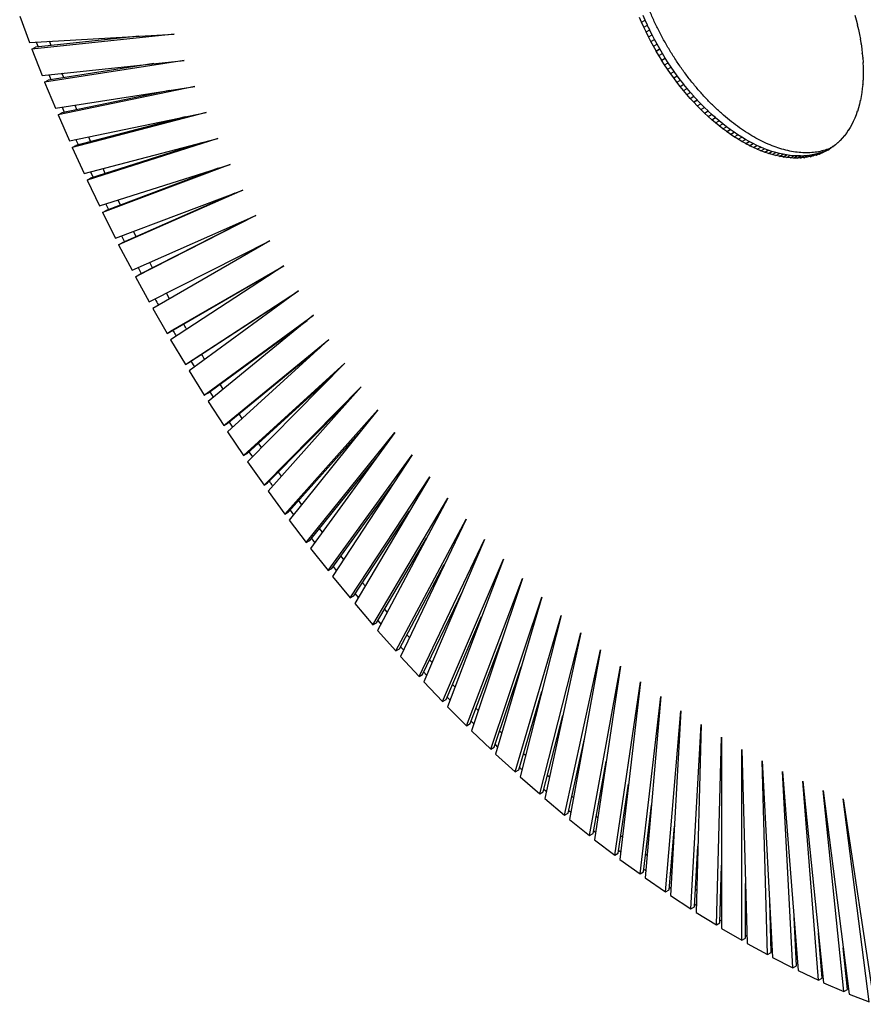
# Paper-space layout '_Isométrica' of a CAD drawing. Header units: millimetres. Extents: x -323 to 321, y -415 to 413.
# Tile 1 of 3: x -287 to 45, y -396 to -9. Entities that reach past the tile are written whole.
import ezdxf

# ---------------------------------------------------------------- set-up
doc = ezdxf.new("R2010")
doc.units = ezdxf.units.MM

psp = doc.layouts.new('_Isométrica')

# ---------------------------------------------------------------- linework, layer by layer
at = {"color": 7, "linetype": 'Continuous', "lineweight": 25}
for p, q in [((-287.34, -7.64), (-283.48, -17.97)), ((-41.24, -9.21), (-42.08, -7.3)), ((41.2, -7.17), (41.75, -9.1)), ((-42.66, -10.03), (-43.5, -8.11)), ((-42.68, -10.03), (-42.66, -10.03)), ((-41.8, -11.94), (-42.68, -10.03)), ((-42.66, -10.03), (-41.24, -9.21)), ((-41.8, -11.94), (-40.38, -11.13)), ((-40.38, -11.13), (-41.26, -9.22)), ((-39.48, -13.03), (-40.4, -11.14)), ((41.73, -9.09), (41.74, -9.08)), ((41.73, -9.09), (42.23, -11.01)), ((41.75, -9.1), (41.73, -9.09)), ((42.21, -11.01), (42.23, -11)), ((42.21, -11.01), (42.68, -12.93)), ((42.23, -11.01), (42.21, -11.01)), ((-283.48, -17.97), (-226.54, -14.69)), ((-226.54, -14.69), (-282.58, -20.61)), ((-240.41, -15.49), (-281.16, -19.79)), ((-41.82, -11.95), (-41.8, -11.94)), ((-40.9, -13.85), (-41.82, -11.95)), ((-40.91, -13.85), (-40.9, -13.85)), ((-39.96, -15.74), (-40.91, -13.85)), ((-40.9, -13.85), (-39.48, -13.03)), ((-39.96, -15.74), (-38.54, -14.92)), ((-38.54, -14.92), (-39.5, -13.04)), ((-37.57, -16.8), (-38.56, -14.93)), ((42.65, -12.92), (42.67, -12.91)), ((42.65, -12.92), (43.07, -14.82)), ((42.68, -12.93), (42.65, -12.92)), ((43.05, -14.82), (43.07, -14.81)), ((43.05, -14.82), (43.42, -16.71)), ((43.07, -14.82), (43.05, -14.82)), ((-280.82, -17.81), (-280.12, -19.68)), ((-274.98, -19.14), (-275.59, -17.51)), ((-39.98, -15.75), (-39.96, -15.74)), ((-38.98, -17.62), (-39.98, -15.75)), ((-39, -17.63), (-38.98, -17.62)), ((-37.98, -19.48), (-39, -17.63)), ((-38.98, -17.62), (-37.57, -16.8)), ((-37.98, -19.48), (-36.56, -18.66)), ((-36.56, -18.66), (-37.59, -16.81)), ((-35.52, -20.51), (-36.58, -18.67)), ((43.4, -16.7), (43.42, -16.69)), ((43.4, -16.7), (43.73, -18.58)), ((43.42, -16.71), (43.4, -16.7)), ((43.7, -18.57), (43.72, -18.56)), ((43.7, -18.57), (43.98, -20.44)), ((43.73, -18.58), (43.7, -18.57)), ((-282.58, -20.61), (-281.16, -19.79)), ((-282.58, -20.61), (-278.5, -30.92)), ((-37.99, -19.49), (-37.98, -19.48)), ((-36.93, -21.33), (-37.99, -19.49)), ((-36.95, -21.34), (-35.53, -20.52)), ((-36.95, -21.34), (-36.93, -21.33)), ((-35.86, -23.15), (-36.95, -21.34)), ((-36.93, -21.33), (-35.52, -20.51)), ((-35.87, -23.16), (-34.46, -22.35)), ((-35.87, -23.16), (-35.86, -23.15)), ((-34.75, -24.96), (-35.87, -23.16)), ((-35.86, -23.15), (-34.44, -22.34)), ((-35.53, -20.52), (-35.52, -20.51)), ((-34.44, -22.34), (-35.53, -20.52)), ((-34.46, -22.35), (-34.44, -22.34)), ((-33.33, -24.14), (-34.46, -22.35)), ((43.96, -20.43), (43.98, -20.42)), ((43.96, -20.43), (44.19, -22.28)), ((43.98, -20.44), (43.96, -20.43)), ((44.17, -22.27), (44.19, -22.25)), ((44.17, -22.27), (44.36, -24.09)), ((44.19, -22.28), (44.17, -22.27)), ((-278.5, -30.92), (-222.57, -25.01)), ((-222.57, -25.01), (-277.54, -33.56)), ((-234.52, -26.27), (-276.13, -32.75)), ((-34.76, -24.97), (-33.35, -24.15)), ((-34.76, -24.97), (-34.75, -24.96)), ((-33.61, -26.74), (-34.76, -24.97)), ((-34.75, -24.96), (-33.33, -24.14)), ((-33.62, -26.75), (-32.21, -25.94)), ((-33.62, -26.75), (-33.61, -26.74)), ((-32.44, -28.5), (-33.62, -26.75)), ((-33.61, -26.74), (-32.19, -25.93)), ((-33.35, -24.15), (-33.33, -24.14)), ((-32.19, -25.93), (-33.35, -24.15)), ((-32.21, -25.94), (-32.19, -25.93)), ((-31.02, -27.68), (-32.21, -25.94)), ((44.34, -24.08), (44.36, -24.07)), ((44.34, -24.08), (44.48, -25.89)), ((44.36, -24.09), (44.34, -24.08)), ((44.45, -25.88), (44.48, -25.86)), ((44.45, -25.88), (44.55, -27.66)), ((44.48, -25.89), (44.45, -25.88)), ((-275.87, -30.64), (-275.1, -32.59)), ((-270.03, -31.8), (-270.71, -30.1)), ((-32.45, -28.51), (-31.04, -27.7)), ((-32.45, -28.51), (-32.44, -28.5)), ((-31.24, -30.23), (-32.45, -28.51)), ((-32.44, -28.5), (-31.02, -27.68)), ((-31.25, -30.25), (-29.84, -29.43)), ((-31.25, -30.25), (-31.24, -30.23)), ((-30.01, -31.94), (-31.25, -30.25)), ((-31.24, -30.23), (-29.82, -29.41)), ((-31.04, -27.7), (-31.02, -27.68)), ((-29.82, -29.41), (-31.04, -27.7)), ((-29.84, -29.43), (-29.82, -29.41)), ((-28.6, -31.12), (-29.84, -29.43)), ((44.52, -27.65), (44.55, -27.63)), ((44.52, -27.65), (44.57, -29.4)), ((44.55, -27.66), (44.52, -27.65)), ((44.55, -29.39), (44.57, -29.38)), ((44.55, -29.39), (44.55, -31.12)), ((44.57, -29.4), (44.55, -29.39)), ((-277.54, -33.56), (-276.13, -32.75)), ((-277.54, -33.56), (-273.25, -43.85)), ((-30.02, -31.95), (-28.61, -31.13)), ((-30.02, -31.95), (-30.01, -31.94)), ((-28.76, -33.61), (-30.02, -31.95)), ((-30.01, -31.94), (-28.6, -31.12)), ((-28.77, -33.62), (-27.36, -32.81)), ((-28.77, -33.62), (-28.76, -33.61)), ((-27.48, -35.25), (-28.77, -33.62)), ((-28.76, -33.61), (-27.34, -32.79)), ((-28.61, -31.13), (-28.6, -31.12)), ((-27.34, -32.79), (-28.61, -31.13)), ((-27.49, -35.27), (-26.08, -34.45)), ((-27.48, -35.25), (-26.06, -34.44)), ((-27.36, -32.81), (-27.34, -32.79)), ((-26.06, -34.44), (-27.36, -32.81)), ((-26.08, -34.45), (-26.06, -34.44)), ((-24.76, -36.05), (-26.08, -34.45)), ((44.34, -34.46), (44.19, -36.1)), ((44.34, -34.46), (44.36, -34.44)), ((44.36, -34.47), (44.34, -34.46)), ((44.45, -32.8), (44.36, -34.47)), ((44.45, -32.8), (44.48, -32.78)), ((44.48, -32.81), (44.45, -32.8)), ((44.52, -31.11), (44.48, -32.81)), ((44.52, -31.11), (44.55, -31.09)), ((44.55, -31.12), (44.52, -31.11)), ((-273.25, -43.85), (-218.39, -35.31)), ((-218.39, -35.31), (-272.24, -46.48)), ((-228.45, -36.88), (-270.82, -45.67)), ((-27.49, -35.27), (-27.48, -35.25)), ((-26.18, -36.86), (-27.49, -35.27)), ((-26.19, -36.88), (-24.77, -36.06)), ((-26.19, -36.88), (-26.18, -36.86)), ((-24.85, -38.44), (-26.19, -36.88)), ((-26.18, -36.86), (-24.76, -36.05)), ((-24.86, -38.46), (-23.45, -37.64)), ((-24.86, -38.46), (-24.85, -38.44)), ((-23.5, -39.98), (-24.86, -38.46)), ((-24.85, -38.44), (-23.44, -37.62)), ((-24.77, -36.06), (-24.76, -36.05)), ((-23.44, -37.62), (-24.77, -36.06)), ((-23.45, -37.64), (-23.44, -37.62)), ((-22.09, -39.16), (-23.45, -37.64)), ((43.96, -37.67), (43.73, -39.25)), ((43.96, -37.67), (43.99, -37.66)), ((43.98, -37.69), (43.96, -37.67)), ((44.17, -36.08), (43.98, -37.69)), ((44.17, -36.08), (44.2, -36.07)), ((44.19, -36.1), (44.17, -36.08)), ((-23.51, -39.99), (-22.1, -39.18)), ((-23.51, -39.99), (-23.5, -39.98)), ((-22.14, -41.48), (-23.51, -39.99)), ((-23.5, -39.98), (-22.09, -39.16)), ((-20.73, -40.68), (-22.15, -41.5)), ((-22.15, -41.5), (-22.14, -41.48)), ((-20.75, -42.94), (-22.15, -41.5)), ((-22.14, -41.48), (-20.72, -40.66)), ((-22.1, -39.18), (-22.09, -39.16)), ((-20.72, -40.66), (-22.1, -39.18)), ((-20.76, -42.96), (-19.35, -42.14)), ((-20.75, -42.94), (-19.34, -42.12)), ((-20.73, -40.68), (-20.72, -40.66)), ((-19.34, -42.12), (-20.73, -40.68)), ((-19.35, -42.14), (-19.34, -42.12)), ((-17.94, -43.55), (-19.35, -42.14)), ((43.05, -42.23), (42.68, -43.69)), ((43.05, -42.23), (43.08, -42.21)), ((43.07, -42.25), (43.05, -42.23)), ((43.4, -40.75), (43.07, -42.25)), ((43.4, -40.75), (43.43, -40.73)), ((43.42, -40.77), (43.4, -40.75)), ((43.7, -39.23), (43.42, -40.77)), ((43.7, -39.23), (43.73, -39.21)), ((43.73, -39.25), (43.7, -39.23)), ((-272.24, -46.48), (-270.82, -45.67)), ((-272.24, -46.48), (-267.74, -56.73)), ((-270.66, -43.44), (-269.83, -45.46)), ((-267.74, -56.73), (-213.99, -45.58)), ((-213.99, -45.58), (-266.66, -59.36)), ((-264.83, -44.43), (-265.57, -42.65)), ((-20.76, -42.96), (-20.75, -42.94)), ((-19.35, -44.36), (-20.76, -42.96)), ((-19.36, -44.38), (-17.94, -43.57)), ((-19.36, -44.38), (-19.35, -44.36)), ((-17.93, -45.74), (-19.36, -44.38)), ((-19.35, -44.36), (-17.94, -43.55)), ((-17.94, -43.57), (-17.94, -43.55)), ((-16.52, -44.92), (-17.94, -43.57)), ((-17.94, -45.76), (-16.52, -44.95)), ((-17.94, -45.76), (-17.93, -45.74)), ((-16.5, -47.08), (-17.94, -45.76)), ((-17.93, -45.74), (-16.52, -44.92)), ((-16.52, -44.95), (-16.52, -44.92)), ((-15.08, -46.26), (-16.52, -44.95)), ((-16.5, -47.08), (-15.08, -46.26)), ((-16.5, -47.1), (-15.09, -46.28)), ((-15.09, -46.28), (-15.08, -46.26)), ((-13.64, -47.55), (-15.09, -46.28)), ((41.73, -46.43), (41.22, -47.77)), ((41.73, -46.43), (41.76, -46.41)), ((41.75, -46.45), (41.73, -46.43)), ((42.21, -45.07), (41.75, -46.45)), ((42.21, -45.07), (42.25, -45.05)), ((42.23, -45.1), (42.21, -45.07)), ((42.65, -43.67), (42.23, -45.1)), ((42.65, -43.67), (42.69, -43.65)), ((42.68, -43.69), (42.65, -43.67)), ((-222.22, -47.29), (-265.25, -58.55)), ((-16.5, -47.1), (-16.5, -47.08)), ((-15.05, -48.37), (-16.5, -47.1)), ((-15.06, -48.39), (-13.64, -47.58)), ((-15.06, -48.39), (-15.05, -48.37)), ((-13.59, -49.62), (-15.06, -48.39)), ((-15.05, -48.37), (-13.64, -47.55)), ((-13.64, -47.58), (-13.64, -47.55)), ((-12.18, -48.8), (-13.64, -47.58)), ((-13.6, -49.64), (-12.18, -48.82)), ((-13.6, -49.64), (-13.59, -49.62)), ((-12.13, -50.81), (-13.6, -49.64)), ((-13.59, -49.62), (-12.18, -48.8)), ((-12.18, -48.82), (-12.18, -48.8)), ((-10.71, -50), (-12.18, -48.82)), ((-12.13, -50.81), (-10.71, -50)), ((-12.13, -50.84), (-10.72, -50.02)), ((-10.72, -50.02), (-10.71, -50)), ((-9.23, -51.15), (-10.72, -50.02)), ((40.01, -50.24), (39.37, -51.43)), ((40.01, -50.24), (40.05, -50.21)), ((40.03, -50.26), (40.01, -50.24)), ((40.62, -49.01), (40.03, -50.26)), ((40.62, -49.01), (40.66, -48.99)), ((40.64, -49.04), (40.62, -49.01)), ((41.2, -47.75), (40.64, -49.04)), ((41.2, -47.75), (41.24, -47.72)), ((41.22, -47.77), (41.2, -47.75)), ((-12.13, -50.84), (-12.13, -50.81)), ((-10.65, -51.96), (-12.13, -50.84)), ((-10.65, -51.96), (-9.23, -51.15)), ((-10.65, -51.99), (-9.24, -51.17)), ((-10.65, -51.99), (-10.65, -51.96)), ((-9.16, -53.07), (-10.65, -51.99)), ((-9.24, -51.17), (-9.23, -51.15)), ((-7.75, -52.25), (-9.24, -51.17)), ((-9.17, -53.09), (-7.75, -52.27)), ((-9.17, -53.09), (-9.16, -53.07)), ((-7.67, -54.12), (-9.17, -53.09)), ((-9.16, -53.07), (-7.75, -52.25)), ((-7.75, -52.27), (-7.75, -52.25)), ((-6.26, -53.3), (-7.75, -52.27)), ((-7.68, -54.14), (-6.26, -53.33)), ((-7.68, -54.14), (-7.67, -54.12)), ((-6.18, -55.11), (-7.68, -54.14)), ((-7.67, -54.12), (-6.26, -53.3)), ((-6.26, -53.33), (-6.26, -53.3)), ((-4.76, -54.3), (-6.26, -53.33)), ((37.9, -53.61), (37.14, -54.66)), ((37.9, -53.61), (37.96, -53.58)), ((37.92, -53.64), (37.9, -53.61)), ((38.64, -52.54), (37.92, -53.64)), ((38.64, -52.54), (38.7, -52.5)), ((38.66, -52.56), (38.64, -52.54)), ((39.35, -51.41), (38.66, -52.56)), ((39.35, -51.41), (39.39, -51.38)), ((39.37, -51.43), (39.35, -51.41)), ((-261.96, -69.56), (-209.39, -55.8)), ((-209.39, -55.8), (-260.83, -72.18)), ((-215.84, -57.49), (-259.42, -71.37)), ((-6.18, -55.11), (-4.76, -54.3)), ((-6.18, -55.14), (-4.77, -54.32)), ((-6.18, -55.14), (-6.18, -55.11)), ((-4.68, -56.06), (-6.18, -55.14)), ((-4.77, -54.32), (-4.76, -54.3)), ((-3.27, -55.24), (-4.77, -54.32)), ((-4.68, -56.06), (-3.27, -55.24)), ((-4.68, -56.09), (-3.27, -55.27)), ((-4.68, -56.09), (-4.68, -56.06)), ((-3.18, -56.95), (-4.68, -56.09)), ((-3.27, -55.27), (-3.27, -55.24)), ((-1.77, -56.14), (-3.27, -55.27)), ((-3.18, -56.95), (-1.77, -56.14)), ((-3.18, -56.98), (-1.77, -56.16)), ((-3.18, -56.98), (-3.18, -56.95)), ((-1.68, -57.79), (-3.18, -56.98)), ((-1.77, -56.16), (-1.77, -56.14)), ((-0.27, -56.98), (-1.77, -56.16)), ((-1.68, -57.79), (-0.27, -56.98)), ((-1.68, -57.82), (-0.27, -57)), ((-1.68, -57.82), (-1.68, -57.79)), ((-0.19, -58.57), (-1.68, -57.82)), ((-0.27, -57), (-0.27, -56.98)), ((1.23, -57.76), (-0.27, -57)), ((-0.19, -58.57), (1.23, -57.76)), ((-0.18, -58.6), (1.23, -57.79)), ((1.23, -57.79), (1.23, -57.76)), ((2.72, -58.49), (1.23, -57.79)), ((34.53, -57.39), (33.61, -58.23)), ((34.53, -57.39), (34.64, -57.33)), ((34.55, -57.42), (34.53, -57.39)), ((35.43, -56.53), (34.55, -57.42)), ((35.43, -56.53), (35.52, -56.47)), ((35.45, -56.55), (35.43, -56.53)), ((36.29, -55.61), (35.45, -56.55)), ((36.29, -55.61), (36.37, -55.56)), ((36.31, -55.63), (36.29, -55.61)), ((37.12, -54.63), (36.31, -55.63)), ((37.12, -54.63), (37.18, -54.6)), ((37.14, -54.66), (37.12, -54.63)), ((-266.66, -59.36), (-265.25, -58.55)), ((-266.66, -59.36), (-261.96, -69.56)), ((-0.18, -58.6), (-0.19, -58.57)), ((1.31, -59.3), (-0.18, -58.6)), ((1.31, -59.3), (2.72, -58.49)), ((1.31, -59.33), (2.73, -58.51)), ((1.31, -59.33), (1.31, -59.3)), ((2.8, -59.97), (1.31, -59.33)), ((2.73, -58.51), (2.72, -58.49)), ((4.21, -59.16), (2.73, -58.51)), ((2.8, -59.97), (4.21, -59.16)), ((2.8, -60), (4.22, -59.18)), ((2.8, -60), (2.8, -59.97)), ((4.28, -60.59), (2.8, -60)), ((4.22, -59.18), (4.21, -59.16)), ((5.7, -59.77), (4.22, -59.18)), ((4.28, -60.59), (5.7, -59.77)), ((4.29, -60.61), (4.28, -60.59)), ((4.29, -60.61), (5.7, -59.8)), ((5.76, -61.14), (4.29, -60.61)), ((5.7, -59.8), (5.7, -59.77)), ((7.18, -60.32), (5.7, -59.8)), ((5.76, -61.14), (7.18, -60.32)), ((5.77, -61.17), (5.76, -61.14)), ((5.77, -61.17), (7.18, -60.35)), ((7.23, -61.64), (5.77, -61.17)), ((7.18, -60.35), (7.18, -60.32)), ((8.64, -60.82), (7.18, -60.35)), ((7.23, -61.64), (8.64, -60.82)), ((7.24, -61.67), (7.23, -61.64)), ((7.24, -61.67), (8.65, -60.85)), ((8.69, -62.07), (7.24, -61.67)), ((8.65, -60.85), (8.64, -60.82)), ((10.1, -61.26), (8.65, -60.85)), ((8.69, -62.07), (10.1, -61.26)), ((8.69, -62.1), (10.11, -61.29)), ((10.11, -61.29), (10.1, -61.26)), ((11.55, -61.64), (10.11, -61.29)), ((10.13, -62.45), (11.55, -61.64)), ((10.14, -62.48), (11.55, -61.67)), ((11.55, -61.67), (11.55, -61.64)), ((12.98, -61.95), (11.55, -61.67)), ((11.57, -62.77), (12.98, -61.95)), ((11.57, -62.8), (12.99, -61.98)), ((12.99, -61.98), (12.98, -61.95)), ((14.4, -62.21), (12.99, -61.98)), ((24.87, -62.62), (26.29, -61.81)), ((24.89, -62.65), (26.3, -61.84)), ((26.29, -61.81), (25.07, -62.12)), ((26.07, -62.28), (27.49, -61.46)), ((26.09, -62.31), (27.5, -61.49)), ((27.24, -61.87), (26.09, -62.31)), ((26.3, -61.84), (26.29, -61.81)), ((27.49, -61.46), (26.3, -61.84)), ((27.24, -61.87), (28.66, -61.05)), ((27.26, -61.9), (27.24, -61.87)), ((27.26, -61.9), (28.67, -61.08)), ((28.38, -61.4), (27.26, -61.9)), ((27.5, -61.49), (27.49, -61.46)), ((28.66, -61.05), (27.5, -61.49)), ((28.38, -61.4), (29.8, -60.59)), ((28.4, -61.43), (28.38, -61.4)), ((28.4, -61.43), (29.81, -60.62)), ((29.49, -60.88), (28.4, -61.43)), ((28.67, -61.08), (28.66, -61.05)), ((29.8, -60.59), (28.67, -61.08)), ((29.49, -60.88), (30.91, -60.06)), ((29.51, -60.91), (29.49, -60.88)), ((30.57, -60.29), (29.51, -60.91)), ((29.81, -60.62), (29.8, -60.59)), ((30.91, -60.06), (29.81, -60.62)), ((30.57, -60.29), (31.1, -59.99)), ((30.58, -60.32), (30.57, -60.29)), ((31.61, -59.65), (30.58, -60.32)), ((30.92, -60.09), (30.91, -60.06)), ((31.61, -59.65), (31.88, -59.5)), ((31.63, -59.68), (31.61, -59.65)), ((32.62, -58.95), (31.63, -59.68)), ((32.62, -58.95), (32.8, -58.85)), ((32.64, -58.98), (32.62, -58.95)), ((33.59, -58.2), (32.64, -58.98)), ((33.59, -58.2), (33.73, -58.12)), ((33.61, -58.23), (33.59, -58.2)), ((8.69, -62.1), (8.69, -62.07)), ((10.13, -62.45), (8.69, -62.1)), ((10.14, -62.48), (10.13, -62.45)), ((11.57, -62.77), (10.14, -62.48)), ((11.57, -62.8), (11.57, -62.77)), ((12.99, -63.03), (11.57, -62.8)), ((12.99, -63.03), (14.4, -62.21)), ((12.99, -63.06), (14.41, -62.24)), ((12.99, -63.06), (12.99, -63.03)), ((14.39, -63.23), (12.99, -63.06)), ((14.39, -63.23), (15.8, -62.41)), ((14.4, -63.26), (14.39, -63.23)), ((14.41, -62.24), (14.4, -62.21)), ((14.4, -63.26), (15.81, -62.44)), ((15.77, -63.36), (14.4, -63.26)), ((15.8, -62.41), (14.41, -62.24)), ((15.77, -63.36), (17.19, -62.55)), ((15.78, -63.39), (15.77, -63.36)), ((15.78, -63.39), (17.2, -62.58)), ((17.14, -63.44), (15.78, -63.39)), ((15.81, -62.44), (15.8, -62.41)), ((17.19, -62.55), (15.81, -62.44)), ((17.14, -63.44), (18.55, -62.62)), ((17.15, -63.47), (17.14, -63.44)), ((17.15, -63.47), (18.56, -62.65)), ((18.49, -63.46), (17.15, -63.47)), ((17.2, -62.58), (17.19, -62.55)), ((18.55, -62.62), (17.2, -62.58)), ((18.49, -63.46), (19.9, -62.64)), ((18.5, -63.49), (18.49, -63.46)), ((18.5, -63.49), (19.91, -62.67)), ((19.81, -63.41), (18.5, -63.49)), ((18.56, -62.65), (18.55, -62.62)), ((19.9, -62.64), (18.56, -62.65)), ((19.81, -63.41), (21.23, -62.59)), ((19.82, -63.44), (19.81, -63.41)), ((19.82, -63.44), (21.24, -62.62)), ((21.11, -63.3), (19.82, -63.44)), ((19.91, -62.67), (19.9, -62.64)), ((21.23, -62.59), (19.91, -62.67)), ((21.11, -63.3), (22.53, -62.49)), ((21.13, -63.33), (21.11, -63.3)), ((21.13, -63.33), (22.54, -62.52)), ((22.39, -63.14), (21.13, -63.33)), ((21.24, -62.62), (21.23, -62.59)), ((22.53, -62.49), (21.24, -62.62)), ((22.39, -63.14), (23.81, -62.32)), ((22.41, -63.17), (22.39, -63.14)), ((22.41, -63.17), (23.82, -62.35)), ((23.65, -62.91), (22.41, -63.17)), ((22.54, -62.52), (22.53, -62.49)), ((23.81, -62.32), (22.54, -62.52)), ((23.65, -62.91), (25.06, -62.09)), ((23.66, -62.94), (23.65, -62.91)), ((23.66, -62.94), (25.07, -62.12)), ((24.87, -62.62), (23.66, -62.94)), ((23.82, -62.35), (23.81, -62.32)), ((25.06, -62.09), (23.82, -62.35)), ((24.89, -62.65), (24.87, -62.62)), ((26.07, -62.28), (24.89, -62.65)), ((25.07, -62.12), (25.06, -62.09)), ((26.09, -62.31), (26.07, -62.28)), ((-259.47, -68.91), (-258.45, -71.06)), ((-255.93, -82.32), (-204.58, -65.97)), ((-204.58, -65.97), (-254.75, -84.93)), ((-253.65, -69.53), (-254.55, -67.62)), ((-209.31, -67.48), (-253.33, -84.12)), ((-260.83, -72.18), (-259.42, -71.37)), ((-260.83, -72.18), (-255.93, -82.32)), ((-249.64, -95), (-199.57, -76.08)), ((-199.57, -76.08), (-248.41, -97.6)), ((-202.65, -77.24), (-247, -96.79)), ((-247.69, -81.98), (-248.66, -80.01)), ((-254.75, -84.93), (-253.33, -84.12)), ((-254.75, -84.93), (-249.64, -95)), ((-253.47, -81.54), (-252.38, -83.76)), ((-243.12, -107.59), (-194.37, -86.11)), ((-194.37, -86.11), (-241.83, -110.18)), ((-195.87, -86.77), (-240.42, -109.36)), ((-241.49, -94.36), (-242.53, -92.32)), ((-248.41, -97.6), (-247, -96.79)), ((-247.24, -94.09), (-246.07, -96.38)), ((-236.35, -120.08), (-188.98, -96.06)), ((-188.98, -96.06), (-235.02, -122.64)), ((-248.41, -97.6), (-243.12, -107.59)), ((-235.06, -106.64), (-236.18, -104.54)), ((-240.77, -106.56), (-239.53, -108.91)), ((-229.36, -132.45), (-183.41, -105.91)), ((-183.41, -105.91), (-227.98, -134.99)), ((-227.95, -131.63), (-183.41, -105.92)), ((-241.83, -110.18), (-240.42, -109.36)), ((-241.83, -110.18), (-236.35, -120.08)), ((-222.15, -144.69), (-177.66, -115.67)), ((-177.66, -115.67), (-220.72, -147.21)), ((-228.42, -118.83), (-229.61, -116.66)), ((-220.73, -143.87), (-178.99, -116.64)), ((-235.02, -122.64), (-229.36, -132.45)), ((-214.71, -156.79), (-171.74, -125.31)), ((-213.3, -155.97), (-174.29, -127.4)), ((-171.74, -125.31), (-213.24, -159.28)), ((-229.36, -132.45), (-227.95, -131.63)), ((-227.98, -134.99), (-222.15, -144.69)), ((-207.07, -168.74), (-165.65, -134.83)), ((-165.65, -134.83), (-205.56, -171.2)), ((-205.66, -167.92), (-169.33, -138.18)), ((-222.15, -144.69), (-220.73, -143.87)), ((-220.72, -147.21), (-214.71, -156.79)), ((-219.97, -143.37), (-218.58, -145.64)), ((-199.23, -180.52), (-159.4, -144.22)), ((-159.4, -144.22), (-197.67, -182.95)), ((-197.82, -179.7), (-164.09, -148.97)), ((-207.29, -154.41), (-208.51, -152.47)), ((-191.19, -192.13), (-153, -153.47)), ((-153, -153.47), (-189.59, -194.52)), ((-214.71, -156.79), (-213.3, -155.97)), ((-212.55, -155.43), (-211.18, -157.6)), ((-213.24, -159.28), (-207.07, -168.74)), ((-189.78, -191.31), (-158.6, -159.75)), ((-182.97, -203.54), (-146.45, -162.57)), ((-146.45, -162.57), (-181.33, -205.91)), ((-199.84, -165.99), (-201.05, -164.15)), ((-207.07, -168.74), (-205.66, -167.92)), ((-204.94, -167.33), (-203.58, -169.4)), ((-205.56, -171.2), (-199.23, -180.52)), ((-181.56, -202.73), (-152.84, -170.51)), ((-174.57, -214.76), (-139.75, -171.51)), ((-139.75, -171.51), (-172.9, -217.09)), ((-192.2, -177.42), (-193.39, -175.67)), ((-199.23, -180.52), (-197.82, -179.7)), ((-197.13, -179.07), (-195.79, -181.05)), ((-173.16, -213.95), (-146.83, -181.23)), ((-166.01, -225.77), (-132.93, -180.28)), ((-132.93, -180.28), (-164.29, -228.06)), ((-197.67, -182.95), (-191.19, -192.13)), ((-184.39, -188.68), (-185.55, -187.03)), ((-157.28, -236.56), (-125.97, -188.87)), ((-125.97, -188.87), (-155.53, -238.8)), ((-191.19, -192.13), (-189.78, -191.31)), ((-164.59, -224.96), (-140.56, -191.9)), ((-189.59, -194.52), (-182.97, -203.54)), ((-148.4, -247.12), (-118.9, -197.29)), ((-118.9, -197.29), (-146.62, -249.31)), ((-176.4, -199.77), (-177.53, -198.21)), ((-182.97, -203.54), (-181.56, -202.73)), ((-180.94, -202.03), (-179.63, -203.79)), ((-155.86, -235.74), (-134.04, -202.5)), ((-181.33, -205.91), (-174.57, -214.76)), ((-168.22, -210.66), (-169.34, -209.21)), ((-139.37, -257.43), (-111.71, -205.5)), ((-111.71, -205.5), (-137.56, -259.58)), ((-146.98, -246.3), (-127.28, -213.01)), ((-174.57, -214.76), (-173.16, -213.95)), ((-172.56, -213.2), (-171.28, -214.87)), ((-130.22, -267.49), (-104.41, -213.52)), ((-104.41, -213.52), (-128.38, -269.59)), ((-172.9, -217.09), (-166.01, -225.77)), ((-159.89, -221.34), (-160.98, -219.98)), ((-164.02, -224.17), (-162.78, -225.74)), ((-137.96, -256.61), (-120.27, -223.42)), ((-120.93, -277.29), (-97.01, -221.33)), ((-97.01, -221.33), (-119.07, -279.34)), ((-166.01, -225.77), (-164.59, -224.96)), ((-164.29, -228.06), (-157.28, -236.56)), ((-151.4, -231.83), (-152.45, -230.55)), ((-111.53, -286.82), (-89.52, -228.92)), ((-89.52, -228.92), (-109.64, -288.81)), ((-157.28, -236.56), (-155.86, -235.74)), ((-155.33, -234.93), (-154.11, -236.4)), ((-128.8, -266.68), (-113.04, -233.71)), ((-102.03, -296.07), (-81.94, -236.29)), ((-81.94, -236.29), (-100.11, -298.01)), ((-155.53, -238.8), (-148.4, -247.12)), ((-142.77, -242.09), (-143.79, -240.9)), ((-119.52, -276.48), (-105.58, -243.86)), ((-92.42, -305.02), (-74.29, -243.43)), ((-74.29, -243.43), (-90.48, -306.9)), ((-148.4, -247.12), (-146.98, -246.3)), ((-146.48, -245.46), (-145.3, -246.85)), ((-146.62, -249.31), (-139.37, -257.43)), ((-134.01, -252.14), (-134.98, -251.03)), ((-82.73, -313.68), (-66.57, -250.33)), ((-66.57, -250.33), (-80.77, -315.5)), ((-110.12, -286), (-97.9, -253.86)), ((-139.37, -257.43), (-137.96, -256.61)), ((-137.56, -259.58), (-130.22, -267.49)), ((-72.96, -322.03), (-58.78, -256.98)), ((-58.78, -256.98), (-70.98, -323.79)), ((-125.11, -261.95), (-126.05, -260.92)), ((-63.12, -330.06), (-50.94, -263.38)), ((-50.94, -263.38), (-61.13, -331.76)), ((-130.22, -267.49), (-128.8, -266.68)), ((-128.37, -265.77), (-127.25, -266.96)), ((-100.61, -295.25), (-90.01, -263.69)), ((-128.38, -269.59), (-120.93, -277.29)), ((-116.08, -271.49), (-116.99, -270.56)), ((-53.22, -337.77), (-43.05, -269.52)), ((-43.05, -269.52), (-51.21, -339.41)), ((-91.01, -304.21), (-81.92, -273.34)), ((-120.93, -277.29), (-119.52, -276.48)), ((-119.12, -275.54), (-118.04, -276.64)), ((-43.27, -345.15), (-35.13, -275.4)), ((-35.13, -275.4), (-41.25, -346.72)), ((-119.07, -279.34), (-111.53, -286.82)), ((-106.94, -280.78), (-107.81, -279.92)), ((-81.32, -312.86), (-73.64, -282.77)), ((-33.28, -352.19), (-27.17, -281.01)), ((-27.17, -281.01), (-31.26, -353.69)), ((-111.53, -286.82), (-110.12, -286)), ((-109.75, -285.04), (-108.72, -286.06)), ((-23.27, -358.88), (-19.19, -286.35)), ((-19.19, -286.35), (-21.23, -360.31)), ((-109.64, -288.81), (-102.03, -296.07)), ((-97.7, -289.81), (-98.52, -289.02)), ((-100.28, -294.26), (-99.29, -295.21)), ((-71.54, -321.21), (-65.18, -291.99)), ((-13.23, -365.22), (-11.19, -291.4)), ((-11.19, -291.4), (-11.19, -366.58)), ((-102.03, -296.07), (-100.61, -295.25)), ((-100.11, -298.01), (-92.42, -305.02)), ((-88.36, -298.57), (-89.14, -297.85)), ((-3.18, -296.17), (-1.14, -372.49)), ((-3.18, -371.21), (-3.18, -296.17)), ((-61.7, -329.25), (-56.54, -300.97)), ((4.82, -300.64), (8.91, -378.04)), ((6.87, -376.82), (4.82, -300.64)), ((-92.42, -305.02), (-91.01, -304.21)), ((12.82, -304.82), (18.95, -383.21)), ((16.9, -382.07), (12.82, -304.82)), ((-90.48, -306.9), (-82.73, -313.68)), ((-78.93, -307.05), (-79.67, -306.39)), ((-51.81, -336.96), (-47.75, -309.69)), ((20.8, -308.71), (28.96, -388.01)), ((26.92, -386.94), (20.8, -308.71)), ((-82.73, -313.68), (-81.32, -312.86)), ((-81.06, -311.85), (-80.15, -312.63)), ((28.76, -312.29), (38.95, -392.43)), ((36.91, -391.44), (28.76, -312.29)), ((-80.77, -315.5), (-72.96, -322.03)), ((-69.42, -315.25), (-70.11, -314.65)), ((36.69, -315.56), (48.89, -396.46)), ((46.86, -395.54), (36.69, -315.56)), ((-72.96, -322.03), (-71.54, -321.21)), ((-71.32, -320.16), (-70.45, -320.88)), ((-41.86, -344.33), (-38.8, -318.15)), ((-70.98, -323.79), (-63.12, -330.06)), ((-59.84, -323.12), (-60.49, -322.61)), ((-63.12, -330.06), (-61.7, -329.25)), ((-61.51, -328.18), (-60.69, -328.83)), ((-31.87, -351.37), (-29.72, -326.32)), ((-61.13, -331.76), (-53.22, -337.77)), ((-50.2, -330.69), (-50.8, -330.23)), ((-53.22, -337.77), (-51.81, -336.96)), ((-51.64, -335.87), (-50.87, -336.47)), ((-21.85, -358.07), (-20.51, -334.18)), ((-51.21, -339.41), (-43.27, -345.15)), ((-40.5, -337.95), (-41.06, -337.54)), ((-43.27, -345.15), (-41.86, -344.33)), ((-41.73, -343.25), (-41, -343.79)), ((-30.76, -344.89), (-31.28, -344.53)), ((-11.81, -364.41), (-11.19, -341.73)), ((-41.25, -346.72), (-33.28, -352.19)), ((-33.28, -352.19), (-31.87, -351.37)), ((-31.78, -350.3), (-31.09, -350.76)), ((-20.99, -351.52), (-21.47, -351.2)), ((-1.77, -370.39), (-1.77, -348.95)), ((-31.26, -353.69), (-23.27, -358.88)), ((8.28, -376.01), (7.74, -355.82)), ((-23.27, -358.88), (-21.85, -358.07)), ((-21.79, -356.97), (-21.15, -357.38)), ((-21.23, -360.31), (-13.23, -365.22)), ((-11.19, -357.81), (-11.62, -357.53)), ((-11.78, -363.3), (-11.19, -363.66)), ((-1.37, -363.74), (-1.77, -363.51)), ((18.32, -381.26), (17.32, -362.33)), ((-13.23, -365.22), (-11.81, -364.41)), ((-11.19, -366.58), (-3.18, -371.21)), ((-3.18, -371.21), (-1.77, -370.39)), ((-1.77, -369.28), (-1.21, -369.6)), ((8.45, -369.31), (8.09, -369.12)), ((28.33, -386.13), (26.95, -368.46)), ((-1.14, -372.49), (6.87, -376.82)), ((8.25, -374.9), (8.76, -375.19)), ((18.27, -374.54), (17.95, -374.38)), ((38.32, -390.62), (36.63, -374.21)), ((6.87, -376.82), (8.28, -376.01)), ((8.91, -378.04), (16.9, -382.07)), ((28.08, -379.42), (27.8, -379.29)), ((16.9, -382.07), (18.32, -381.26)), ((18.26, -380.17), (18.73, -380.42)), ((18.95, -383.21), (26.92, -386.94)), ((26.92, -386.94), (28.33, -386.13)), ((28.25, -385.05), (28.68, -385.25)), ((37.87, -383.94), (37.62, -383.83)), ((28.96, -388.01), (36.91, -391.44)), ((36.91, -391.44), (38.32, -390.62)), ((38.21, -389.54), (38.6, -389.71)), ((38.95, -392.43), (46.86, -395.54))]:
    psp.add_line(p, q, dxfattribs=at)
for points, knots in [([(320.7, -183.69), (320.69, -181.97), (320.67, -176.98), (320.47, -168.62), (320.02, -158.59), (319.34, -148.45), (318.44, -138.2), (317.32, -127.86), (315.97, -117.43), (314.4, -106.92), (312.62, -96.33), (310.61, -85.68), (308.39, -74.97), (305.96, -64.2), (303.31, -53.39), (300.45, -42.55), (297.37, -31.67), (294.1, -20.77), (290.61, -9.86), (286.93, 1.05), (283.04, 11.97), (278.96, 22.88), (274.68, 33.77), (270.21, 44.64), (265.56, 55.48), (260.71, 66.28), (255.69, 77.03), (250.49, 87.73), (245.11, 98.37), (239.56, 108.94), (233.85, 119.43), (227.97, 129.84), (221.94, 140.16), (215.75, 150.38), (209.4, 160.5), (202.92, 170.51), (196.29, 180.39), (189.52, 190.15), (182.63, 199.78), (175.6, 209.27), (168.46, 218.61), (161.19, 227.81), (153.81, 236.84), (146.33, 245.71), (138.74, 254.4), (131.06, 262.92), (123.29, 271.26), (115.43, 279.4), (107.48, 287.36), (99.47, 295.11), (91.38, 302.65), (83.23, 309.99), (75.02, 317.11), (66.76, 324.01), (58.45, 330.68), (50.1, 337.12), (41.71, 343.33), (33.3, 349.29), (24.86, 355.02), (16.4, 360.49), (7.93, 365.71), (-0.54, 370.68), (-9.02, 375.39), (-17.49, 379.84), (-25.95, 384.02), (-34.4, 387.93), (-42.82, 391.57), (-51.21, 394.94), (-59.56, 398.03), (-67.88, 400.84), (-76.15, 403.37), (-84.36, 405.62), (-92.52, 407.59), (-100.62, 409.27), (-108.64, 410.66), (-116.59, 411.76), (-124.46, 412.57), (-132.24, 413.1), (-139.93, 413.34), (-147.52, 413.28), (-155, 412.94), (-162.38, 412.3), (-169.65, 411.38), (-176.79, 410.17), (-183.81, 408.67), (-190.7, 406.89), (-197.45, 404.82), (-204.07, 402.47), (-210.54, 399.83), (-216.87, 396.93), (-223.03, 393.72), (-227.22, 391.39), (-229.3, 390.06), (-229.44, 389.97)], [0, 0, 0, 0, 0.005883, 0.017055, 0.028226, 0.039398, 0.050569, 0.06174, 0.07291, 0.084081, 0.09525, 0.106419, 0.117588, 0.128757, 0.139925, 0.151092, 0.162259, 0.173426, 0.184593, 0.195759, 0.206925, 0.218091, 0.229256, 0.240421, 0.251586, 0.262751, 0.273916, 0.28508, 0.296245, 0.307409, 0.318573, 0.329738, 0.340902, 0.352066, 0.36323, 0.374395, 0.385559, 0.396724, 0.407888, 0.419053, 0.430218, 0.441383, 0.452549, 0.463714, 0.47488, 0.486047, 0.497213, 0.50838, 0.519548, 0.530715, 0.541884, 0.553052, 0.564221, 0.575391, 0.586561, 0.597731, 0.608902, 0.620073, 0.631245, 0.642417, 0.653589, 0.664762, 0.675935, 0.687109, 0.698282, 0.709456, 0.720629, 0.731803, 0.742975, 0.754147, 0.765319, 0.776489, 0.787658, 0.798825, 0.80999, 0.821152, 0.832312, 0.843469, 0.854622, 0.865772, 0.876917, 0.888058, 0.899195, 0.910327, 0.921454, 0.932576, 0.943695, 0.954809, 0.96592, 0.977028, 0.988134, 0.999239, 1, 1, 1, 1]), ([(32.05, -59.3), (31.81, -59.42), (30.82, -59.92), (28.91, -60.54), (26.32, -61.13), (23.6, -61.41), (20.78, -61.42), (17.86, -61.14), (14.87, -60.58), (11.8, -59.75), (8.67, -58.64), (5.5, -57.27), (2.3, -55.63), (-0.91, -53.73), (-4.13, -51.58), (-7.32, -49.19), (-10.49, -46.57), (-13.61, -43.73), (-16.67, -40.68), (-19.65, -37.44), (-22.54, -34.02), (-25.32, -30.44), (-27.98, -26.72), (-30.51, -22.87), (-32.9, -18.91), (-35.13, -14.86), (-37.19, -10.74), (-39.08, -6.57), (-40.78, -2.37), (-42.29, 1.84), (-43.6, 6.04), (-44.7, 10.21), (-45.6, 14.33), (-46.28, 18.39), (-46.74, 22.35), (-46.99, 26.2), (-47.02, 29.92), (-46.83, 33.51), (-46.44, 36.92), (-45.83, 40.17), (-45.02, 43.22), (-44, 46.06), (-42.8, 48.69), (-41.41, 51.1), (-39.83, 53.28), (-38.07, 55.21), (-36.44, 56.69), (-35.34, 57.41), (-34.94, 57.67)], [0, 0, 0, 0, 0.007076, 0.030169, 0.053148, 0.075956, 0.098578, 0.121036, 0.143366, 0.165604, 0.187783, 0.209929, 0.232061, 0.254189, 0.276321, 0.298463, 0.320616, 0.342783, 0.364963, 0.387156, 0.409359, 0.431572, 0.453792, 0.476017, 0.498246, 0.520476, 0.542704, 0.564928, 0.587146, 0.609356, 0.631556, 0.653743, 0.675916, 0.698074, 0.720214, 0.742338, 0.764447, 0.786542, 0.808631, 0.83072, 0.852822, 0.874955, 0.897147, 0.919429, 0.941842, 0.964421, 0.987189, 1, 1, 1, 1]), ([(-265.19, -56.2), (-265.02, -56.6), (-264.72, -57.3), (-264.41, -57.99), (-264.27, -58.29)], [0, 0, 0, 0, 0.574412, 1, 1, 1, 1]), ([(-259.38, -57.01), (-259.43, -56.9), (-259.71, -56.28), (-259.97, -55.67), (-260.19, -55.16)], [0, 0, 0, 0, 0.183387, 1, 1, 1, 1]), ([(-234.08, -118.93), (-233.65, -119.71), (-233.22, -120.52), (-232.77, -121.32), (-232.75, -121.34)], [0, 0, 0, 0, 0.977255, 1, 1, 1, 1]), ([(-227.16, -131.18), (-227.07, -131.34), (-226.62, -132.14), (-226.15, -132.93), (-225.77, -133.55)], [0, 0, 0, 0, 0.206762, 1, 1, 1, 1]), ([(-221.59, -130.82), (-221.66, -130.71), (-222.08, -130), (-222.48, -129.28), (-222.82, -128.67)], [0, 0, 0, 0, 0.160039, 1, 1, 1, 1]), ([(-214.54, -142.68), (-214.94, -142.03), (-215.36, -141.36), (-215.77, -140.67), (-215.78, -140.65)], [0, 0, 0, 0, 0.965824, 1, 1, 1, 1]), ([(-189.13, -190.65), (-188.85, -191.05), (-188.41, -191.68), (-187.97, -192.3), (-187.81, -192.52)], [0, 0, 0, 0, 0.644197, 1, 1, 1, 1]), ([(-137.5, -255.75), (-137.46, -255.8), (-137.07, -256.24), (-136.69, -256.66), (-136.34, -257.03)], [0, 0, 0, 0, 0.11844, 1, 1, 1, 1]), ([(-90.71, -303.21), (-90.45, -303.46), (-90.14, -303.75), (-89.82, -304.04), (-89.76, -304.08)], [0, 0, 0, 0, 0.835931, 1, 1, 1, 1])]:
    psp.add_open_spline(points, degree=3, knots=knots, dxfattribs=at)

doc.saveas('drawing.dxf')
